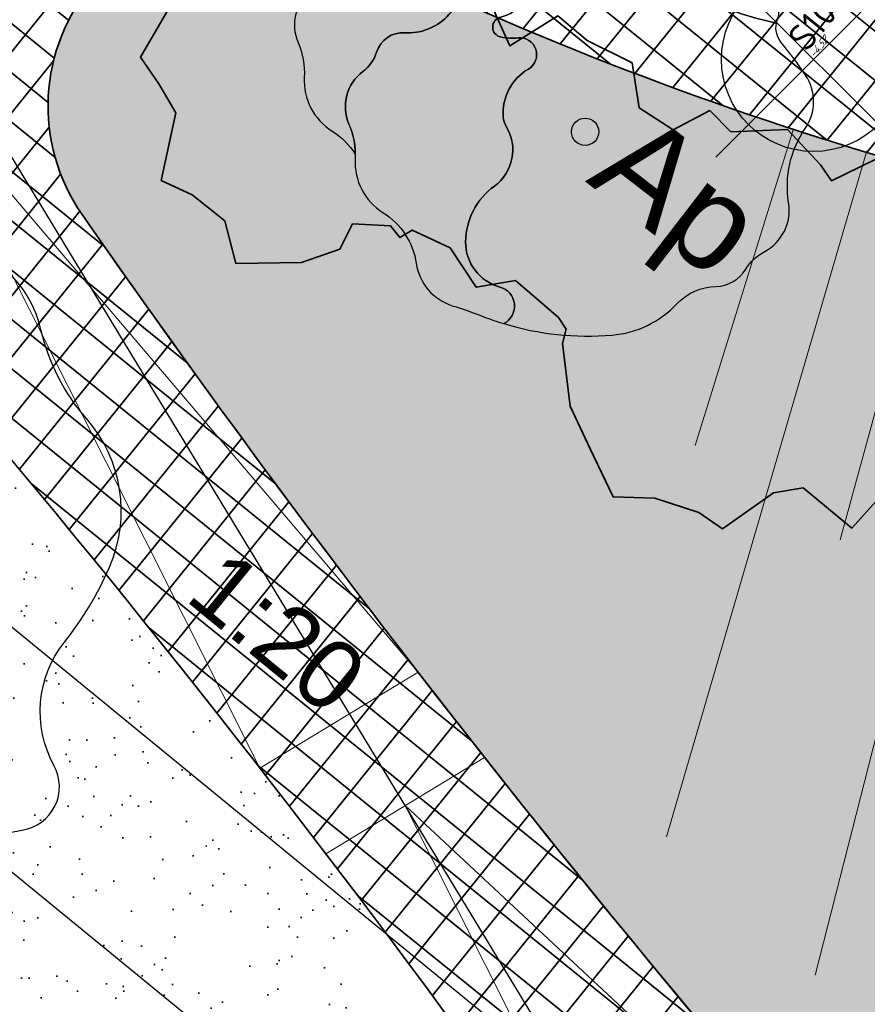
# Model space of a CAD drawing. Header units: metres. Extents: x 93008 to 98406, y 448779 to 454332.
# Tile 67 of 136: x 95627 to 95638, y 451704 to 451716. Entities that reach past the tile are written whole.
import ezdxf

# ---------------------------------------------------------------- set-up
doc = ezdxf.new("R2010")
doc.units = ezdxf.units.M
doc.header["$MEASUREMENT"] = 0
doc.header["$PDMODE"] = 3
doc.header["$PDSIZE"] = 0.25
doc.layers.get('DefPoints').update_dxf_attribs({"color": 6})
for name, color, linetype, lineweight in [('B-ME-AL-SITUATIEMETING-S', 7, 'Continuous', 13), ('B-ME-GR-BOOM-ONVOLDOENDE-S', 1, 'Continuous', 25), ('B-ME-GR-BOOM-S', 90, 'Continuous', 25), ('N-PV-GR-BEPLANTING-A', 7, 'Continuous', 35), ('N-PV-GR-BEPLANTING-HEESTERS-G', 5, 'Continuous', 35), ('N-PV-GR-BOOM-GEEL-S', 2, 'Continuous', 25), ('N-PV-GR-BOOM-GEELDONKER-S', 42, 'Continuous', 25), ('N-PV-GR-BOOM-GROEN-S', 3, 'Continuous', 25), ('N-PV-GR-BOOM-GROENDONKER-S', 85, 'Continuous', 25), ('N-PV-GR-BOOM-S', 1, 'Continuous', 25), ('N-PV-GR-BOOM-T', 1, 'Continuous', 25), ('N-PV-GR-VASTE PLANTEN-G', 40, 'Continuous', 25), ('N-PV-GW-TALUD-G', 1, 'Continuous', 35), ('N-PV-GW-TALUDARCERING-G', 7, 'Continuous', 18), ('N-PV-VH-VERHARDING-LICHT_OPEN-A', 8, 'Continuous', 35), ('N-PV-VH-VERHARDING-LICHT_OPEN-G', 2, 'Continuous', 35), ('N-PV-VH-VERHARDING_CORTENSSTAAL-G', 32, 'Continuous', 35), ('X-XX-AL-MEETPUNT_DATA_HOOGTE-T', 3, 'Continuous', 13), ('X-XX-AL-MEETPUNT_DATA_PUNTNUMMER-T', 7, 'Continuous', 13), ('X-XX-AL-MEETPUNT_MARKER-S', 7, 'Continuous', 13), ('X-XX-AL-PEIL-T18', 10, 'Continuous', 18)]:
    doc.layers.add(name, color=color, linetype=linetype, lineweight=lineweight)
doc.layers.add('X-XX-AL-HULPLIJN-G', color=6, linetype='Continuous', plot=False)
doc.layers.add('X-XX-AL-SCHADUW-G', color=6, linetype='Continuous')
doc.styles.add('NLCS-ISO', font='NLCS-ISO.ttf')
doc.styles.add('peil', font='arial.ttf', dxfattribs={"height": 1.8})
pattern_1 = [(315.0000000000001, (1.272792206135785, 0.5939696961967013), (2.163746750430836, -0.3394112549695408), [0, -0.72, 0, -0.96, 0, -1.68]), (325.0000000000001, (3.118340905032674, 0.7000357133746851), (2.462758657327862, 1.058923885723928), [0, -1.86, 0, -0.42, 0, -1.59]), (335.0000000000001, (2.184959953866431, 1.209152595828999), (2.506027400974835, 1.611932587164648), [0, -1.29, 0, -0.8699999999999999, 0, -1.89]), (345.0000000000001, (2.800142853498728, 0.1697056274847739), (1.745057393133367, 1.644376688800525), [0, -1.68, 0, -2.13, 0, -1.53]), (355.0000000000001, (2.227386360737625, 0.3181980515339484), (2.394213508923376, 1.205919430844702), [0, -1.23, 0, -0.9899999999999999, 0, -1.71]), (5.000000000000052, (2.906208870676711, -0.7848885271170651), (0.999698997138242, 1.653421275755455), [0, -0.36, 0, -2.37, 0, -1.41]), (15.00000000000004, (2.291025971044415, -0.5939696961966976), (1.971862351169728, 2.609264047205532), [0, -0.45, 0, -1.41, 0, -1.62]), (25.00000000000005, (1.569777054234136, -0.2969848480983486), (0.6131130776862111, 1.808560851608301), [0, -0.84, 0, -0.9599999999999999, 0, -2.19]), (35.00000000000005, (1.506137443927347, -0.6576093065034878), (0.7812364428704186, 2.231696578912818), [0, -1.08, 0, -1.29]), (45.00000000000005, (2.20617315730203, -1.781909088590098), (-0.4454772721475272, 2.397091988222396), [0, -1.65, 0, -0.9299999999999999, 0, -2.19]), (55.00000000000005, (0.6363961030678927, 0.2121320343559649), (-0.714931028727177, 1.855659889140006), [0, -0.8400000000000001, 0, -1.74, 0, -1.98]), (65.00000000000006, (1.060660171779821, 0.2121320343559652), (-0.2798065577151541, 2.381366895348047), [0, -1.44, 0, -1.14, 0, -1.59]), (75.00000000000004, (1.48492424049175, 0.2121320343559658), (-1.2453374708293, 2.538825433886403), [0, -1.98, 0, -0.63, 0, -2.28]), (85.00000000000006, (1.909188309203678, 0.2121320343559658), (-1.414361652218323, 1.388553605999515), [0, -1.14, 0, -0.42, 0, -2.34]), (95.00000000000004, (2.333452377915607, 0.2121320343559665), (-2.486851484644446, 1.920564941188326), [0, -0.33, 0, -1.74, 0, -1.44]), (105.0000000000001, (2.757716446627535, 0.2121320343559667), (-2.41098874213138, 1.000066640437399), [0, -0.8400000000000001, 0, -0.99, 0, -1.92]), (115, (3.181980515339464, 0.2121320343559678), (-3.276486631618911, 0.921648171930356), [0, -1.77, 0, -0.7199999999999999, 0, -1.23]), (125.0000000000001, (3.606244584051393, 0.2121320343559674), (-2.09640898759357, -0.03961510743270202), [0, -1.14, 0, -0.66, 0, -2.31])]

# ---------------------------------------------------------------- blocks, each defined once
blk = doc.blocks.new('*U272')
at = {"layer": 'B-ME-GR-BOOM-ONVOLDOENDE-S'}
for p, q in [((-1.060660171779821, -1.060660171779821), (1.060660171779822, 1.060660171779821)), ((-1.060660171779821, 1.060660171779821), (1.060660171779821, -1.060660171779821))]:
    blk.add_line(p, q, dxfattribs=at)
blk.add_circle((0, 0), 1, dxfattribs=at)
blk = doc.blocks.new('SAL-MEETPUNT_MARKER-SO')
at = {"layer": 'DefPoints', "color": 0, "linetype": 'ByBlock', "lineweight": -2}
blk.add_point((0, 0), dxfattribs=at)
at = {"layer": 'X-XX-AL-MEETPUNT_MARKER-S'}
blk.add_circle((0, 0), 0.08146403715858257, dxfattribs=at)
at = {"layer": 'X-XX-AL-MEETPUNT_DATA_HOOGTE-T', "style": 'NLCS-ISO', "oblique": 30}
blk.add_attdef('HOOGTE', (0.07941579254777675, 4.274358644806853e-15), '', height=1, dxfattribs=at)
at = {"layer": 'X-XX-AL-MEETPUNT_DATA_PUNTNUMMER-T', "color": 1, "style": 'NLCS-ISO'}
blk.add_attdef('PUNTID', (0.07926651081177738, 1.185098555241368), '', height=3.5, dxfattribs=at)
blk = doc.blocks.new('*U276')
at = {"layer": 'N-PV-GR-BOOM-GEEL-S'}
blk.add_circle((0, 0), 0.2896524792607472, dxfattribs=at)
at = {"layer": 'N-PV-GR-BOOM-GROEN-S'}
blk.add_lwpolyline([(3.819308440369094, 2.848755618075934, 0.1941115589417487), (3.17258194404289, 3.771869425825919, 0.01410050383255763), (3.307660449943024, 3.570488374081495, -0.5513552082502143), (3.13822061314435, 3.156830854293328, 0.1791843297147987), (1.797365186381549, 2.373260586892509, -0.423760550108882), (0.7029008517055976, 2.283510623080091, 0.573312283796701), (-1.104473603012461, 1.663094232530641, -0.409222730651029), (-1.49239399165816, 1.400579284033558, 0.5412735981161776), (-2.207752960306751, 0.6382437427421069, -0.4816682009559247), (-2.936318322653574, -0.302189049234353, 0.7736854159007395), (-3.115700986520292, -1.035515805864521, -0.5998121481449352), (-3.117321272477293, -1.499754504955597, 0.4027151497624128), (-3.231752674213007, -1.846964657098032, -0.3261210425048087), (-3.29929386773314, -2.27517455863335, 0.4370463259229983), (-3.276789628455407, -2.604038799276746, -0.7943963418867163), (-3.456937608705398, -2.97673877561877, 0.7300743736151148), (-3.624010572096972, -3.260828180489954, 0.07728277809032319), (-3.273470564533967, -3.37911408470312, -0.8720117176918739), (-3.279725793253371, -3.559536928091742, 0.4298057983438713), (-3.425971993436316, -3.759573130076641, 0.07602495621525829), (-3.346770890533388, -3.989053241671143, -0.003191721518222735), (-2.87227521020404, -4.487040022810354, 0.3666421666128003), (-0.7760769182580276, -4.725107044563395, -0.2950728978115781), (0.0341532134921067, -4.712223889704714, 0.3441899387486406), (1.874162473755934, -4.51827739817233, -0.1545095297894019), (3.576126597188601, -3.67206798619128, 0.520563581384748), (3.989354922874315, -2.829699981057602, -0.3026802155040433), (4.124512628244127, -1.223807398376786, 0.06491534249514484), (4.713412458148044, -0.2461348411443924, 0.2910146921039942), (4.412810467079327, 1.691772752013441, -0.1237783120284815)], format="xyb", close=True, dxfattribs=at)
blk.add_circle((0, 0), 0.2896524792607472, dxfattribs=at)
at = {"layer": 'N-PV-GR-BOOM-GROENDONKER-S'}
blk.add_lwpolyline([(3.172581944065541, 3.771869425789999, 0.147873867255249), (2.335247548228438, 4.015017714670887, -0.2694397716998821), (1.667333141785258, 4.387598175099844, 0.4250484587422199), (0.002061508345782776, 4.767143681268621, -0.2325046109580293), (-1.523496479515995, 4.578778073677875, 0.3195218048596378), (-2.212824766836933, 4.371393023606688, -0.1908399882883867), (-2.856125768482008, 3.991307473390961, 0.3751154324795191), (-3.78920965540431, 2.857697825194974, -0.3092880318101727), (-4.160327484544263, 2.279773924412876, 0.2840038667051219), (-4.892154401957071, 1.248868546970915, -0.04561877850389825), (-5.129739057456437, -0.3229760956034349, 0.2650032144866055), (-4.385414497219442, -2.941899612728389, -0.006843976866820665), (-3.346770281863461, -3.989054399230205, -0.07601750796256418), (-3.425967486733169, -3.759597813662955, -0.4351696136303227), (-3.276686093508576, -3.559174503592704, 0.857322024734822), (-3.273468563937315, -3.379114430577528, -0.07728320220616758), (-3.624010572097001, -3.26082818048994, -0.7300743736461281), (-3.456937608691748, -2.976738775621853, 0.7943321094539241), (-3.276763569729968, -2.604059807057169, -0.4486734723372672), (-3.29320711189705, -2.268961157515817, 0.3134492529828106), (-3.228087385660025, -1.85430918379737, -0.4117862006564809), (-3.117321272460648, -1.499754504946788, 0.5998121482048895), (-3.115700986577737, -1.035515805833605, -0.773685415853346), (-2.936318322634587, -0.3021890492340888, 0.4816669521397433), (-2.207752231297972, 0.6382407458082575, -0.5428245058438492), (-1.489450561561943, 1.400051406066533, 0.4066079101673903), (-1.104474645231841, 1.663089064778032, -0.5758550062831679), (0.7092932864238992, 2.277968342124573, 0.4204984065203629), (1.797363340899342, 2.373258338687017, -0.1794010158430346), (3.140067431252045, 3.15715516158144, 0.5490487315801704), (3.307665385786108, 3.570481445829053, -0.01410099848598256)], format="xyb", close=True, dxfattribs=at)
at = {"layer": 'X-XX-AL-SCHADUW-G'}
blk.add_lwpolyline([(1.247536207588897, 5.749653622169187, -0.2670856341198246), (0.5846586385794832, 6.119381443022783, 0.4258918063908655), (-1.082359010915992, 6.501830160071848, -0.2319674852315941), (-2.604562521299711, 6.312318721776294, 0.3210959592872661), (-3.297245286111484, 6.106079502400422, -0.1897679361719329), (-3.936409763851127, 5.726672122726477, 0.3761867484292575), (-4.873630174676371, 4.59238430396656, -0.3092880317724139), (-5.244748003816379, 4.014460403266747, 0.2852015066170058), (-5.976890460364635, 2.978226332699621, -0.04546559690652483), (-6.214159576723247, 1.411710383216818, 0.2650032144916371), (-5.469835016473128, -1.207213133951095, -0.002047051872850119), (-5.156169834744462, -1.517438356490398, -0.1099725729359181), (-5.129739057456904, -0.3229760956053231, 0.04531208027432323), (-4.89278944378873, 1.238199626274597, -0.2864051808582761), (-4.160332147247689, 2.279771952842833, 0.3092903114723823), (-3.789209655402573, 2.857697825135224, -0.377254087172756), (-2.847868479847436, 3.992645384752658, 0.1887019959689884), (-2.212830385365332, 4.371385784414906, -0.3226731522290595), (-1.51679938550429, 4.576469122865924, 0.2314323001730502), (0.002055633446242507, 4.767139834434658, -0.4267352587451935), (1.670812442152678, 4.381794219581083, 0.264731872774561), (2.328636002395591, 4.0149304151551, -0.1191557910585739), (3.01919770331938, 3.859205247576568, -0.0733366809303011), (2.734887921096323, 4.583442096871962, 0.3527053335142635)], format="xyb", close=True, dxfattribs=at)
blk = doc.blocks.new('*U274')
at = {"layer": 'N-PV-GR-BOOM-GEEL-S'}
blk.add_lwpolyline([(2.495712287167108, 1.414761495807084, -0.07741090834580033), (1.133980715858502, 1.942796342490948, 0.2533802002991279), (0.1996570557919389, 1.969072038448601, -0.3132341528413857), (-0.2849487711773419, 2.03682371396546, 0.6116974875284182), (-0.7614642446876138, 1.861834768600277, -0.3215232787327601), (-1.099347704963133, 1.494067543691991, 0.8114380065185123), (-1.099837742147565, 1.234706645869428, 0.07973472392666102), (-0.8739900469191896, 1.223359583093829, -0.8088703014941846), (-0.7396280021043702, 0.8171971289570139, 0.2850393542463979), (-1.06836201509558, 0.1940350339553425, 0.1201923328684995), (-1.028106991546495, 0.06800380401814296, -0.3909766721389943), (-1.18300444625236, -0.7080523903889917, 0.2373657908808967), (-1.558022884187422, -1.434934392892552, 0.3424757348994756), (-1.110698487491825, -2.023716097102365, -0.6874129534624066), (-1.060365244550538, -2.500563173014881, 0.09509232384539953), (0.3513301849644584, -2.650821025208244, 0.1854939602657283), (1.200444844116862, -2.24023863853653, -0.2025953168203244), (1.706917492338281, -2.0156191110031, 0.2570970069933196), (2.096313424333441, -1.792175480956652, -0.1342220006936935), (2.336739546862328, -1.564852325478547, 0.3206801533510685), (2.655225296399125, -0.9214040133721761, -0.1933511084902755), (2.871584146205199, 0.04177499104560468, 0.3083053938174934), (2.874950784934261, 0.7383644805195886, 0.02393989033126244), (2.559071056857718, 1.161602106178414, -0.2256106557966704)], format="xyb", close=True, dxfattribs=at)
blk.add_circle((0, 0), 0.177297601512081, dxfattribs=at)
at = {"layer": 'N-PV-GR-BOOM-GEELDONKER-S'}
blk.add_lwpolyline([(1.358568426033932, 2.671399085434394, 0.2151138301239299), (0.9829158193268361, 2.673636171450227, -0.3399069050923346), (0.73322663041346, 2.734076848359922, 0.1947390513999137), (0.5421577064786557, 2.840487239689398, 0.06222645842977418), (-0.3863351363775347, 2.839730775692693, 0.06005823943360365), (-1.22636313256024, 2.629633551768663, 0.3303201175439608), (-1.597206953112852, 2.048089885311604, -0.4543761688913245), (-2.350529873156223, 1.290499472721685, 0.3463894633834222), (-2.718965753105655, 1.037270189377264, -0.1583209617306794), (-2.896367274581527, 0.7865381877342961, 0.3477025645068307), (-3.07927465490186, 0.1004825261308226, -0.1163001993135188), (-2.998011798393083, -0.353442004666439, 0.2730953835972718), (-2.633926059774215, -1.05488111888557, -0.2198273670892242), (-2.20127772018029, -1.716406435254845, 0.2874047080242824), (-1.731835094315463, -2.26684687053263, -0.01590873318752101), (-1.319866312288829, -2.411066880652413, 0.01822786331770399), (-1.060365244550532, -2.500563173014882, 0.6874129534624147), (-1.110698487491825, -2.023716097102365, -0.3424757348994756), (-1.558022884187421, -1.434934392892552, -0.2373657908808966), (-1.18300444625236, -0.7080523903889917, 0.3909766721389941), (-1.028106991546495, 0.06800380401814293, -0.1201923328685), (-1.06836201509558, 0.1940350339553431, -0.2850393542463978), (-0.73962800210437, 0.8171971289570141, 0.8088703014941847), (-0.8739900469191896, 1.223359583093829, -0.07973472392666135), (-1.099837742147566, 1.234706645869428, -0.8114380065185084), (-1.099347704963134, 1.494067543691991, 0.3215232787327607), (-0.7614642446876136, 1.861834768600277, -0.6116974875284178), (-0.2849487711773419, 2.03682371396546, 0.3132341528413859), (0.1996570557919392, 1.969072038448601, -0.2533802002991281), (1.133980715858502, 1.942796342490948, 0.0774109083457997), (2.495712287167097, 1.414761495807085, -0.0449241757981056), (2.511210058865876, 1.467011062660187, 0.2419826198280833), (2.489535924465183, 1.690437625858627, 0.1433521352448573)], format="xyb", close=True, dxfattribs=at)
at = {"layer": 'X-XX-AL-SCHADUW-G'}
blk.add_lwpolyline([(0.6947896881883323, 3.733208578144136, 0.2151138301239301), (0.3191370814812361, 3.73544566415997, -0.3399069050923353), (0.06944789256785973, 3.795886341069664, 0.1947390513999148), (-0.1216210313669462, 3.902296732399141, 0.06222645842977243), (-1.050113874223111, 3.901540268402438, 0.06005823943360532), (-1.89014187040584, 3.691443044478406, 0.3303201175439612), (-2.260985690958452, 3.109899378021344, -0.4543761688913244), (-3.014308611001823, 2.352308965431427, 0.346389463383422), (-3.382744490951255, 2.099079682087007, -0.1583209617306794), (-3.560146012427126, 1.848347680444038, 0.3477025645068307), (-3.743053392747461, 1.162292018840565, -0.1163001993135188), (-3.661790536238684, 0.7083674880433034, 0.2730953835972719), (-3.297704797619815, 0.006928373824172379, -0.1146856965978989), (-2.996530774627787, -0.2953361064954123, 0.1016626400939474), (-3.07927465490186, 0.100482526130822, -0.3477025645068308), (-2.896367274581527, 0.7865381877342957, 0.1583209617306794), (-2.718965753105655, 1.037270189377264, -0.3463894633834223), (-2.350529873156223, 1.290499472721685, 0.4543761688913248), (-1.597206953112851, 2.048089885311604, -0.3303201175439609), (-1.226363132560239, 2.629633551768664, -0.06005823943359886), (-0.3863351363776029, 2.839730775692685, -0.06222645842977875), (0.5421577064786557, 2.840487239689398, -0.1947390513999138), (0.73322663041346, 2.734076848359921, 0.3399069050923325), (0.9829158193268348, 2.673636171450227, -0.215113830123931), (1.358568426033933, 2.671399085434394, -0.05108912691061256), (1.826663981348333, 2.395991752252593, -0.1119852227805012), (1.847431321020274, 2.528820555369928, 0.2419826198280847), (1.825757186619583, 2.75224711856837, 0.1433521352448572)], format="xyb", close=True, dxfattribs=at)

msp = doc.modelspace()

# ---------------------------------------------------------------- hatches: boundary and pattern name
at = {"layer": 'N-PV-GR-BEPLANTING-A'}
h = msp.add_hatch(dxfattribs=at)
h.set_pattern_fill('SAND', color=256, scale=3, angle=-44.99999999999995)
h.set_pattern_definition(pattern_1)
edge = h.paths.add_edge_path()
edge.add_line((95669.80074529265, 451735.1460577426), (95667.37742715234, 451737.1044339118))
edge.add_line((95667.37742715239, 451737.1044339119), (95665.80606422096, 451735.1600108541))
edge.add_line((95665.80606422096, 451735.1600108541), (95666.28495349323, 451734.7730020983))
edge.add_line((95666.28495349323, 451734.7730020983), (95650.30507959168, 451714.9993146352))
edge.add_arc((95646.41622159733, 451718.1420496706), 5.000000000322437, 263.09356292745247, 321.05699547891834, ccw=False)
edge.add_arc((95651.22615649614, 451757.8518032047), 44.99999999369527, 243.4946205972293, 263.09356292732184, ccw=False)
edge.add_arc((95630.0399999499, 451715.3689361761), 2.472594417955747, 63.49462059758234, 214.8890009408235)
edge.add_arc((95751.0510797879, 451799.7529035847), 150.0000000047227, 214.8890009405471, 221.2421910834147)
edge.add_arc((95640.1414544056, 451702.5145109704), 2.500000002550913, 221.242191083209, 320.7074838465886)
edge.add_line((95642.07626174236, 451700.931311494), (95648.07048178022, 451708.2567692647))
edge.add_line((95648.07048178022, 451708.2567692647), (95669.80074529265, 451735.1460577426))
h = msp.add_hatch(dxfattribs=at)
h.set_pattern_fill('SAND', color=256, scale=3, angle=-44.99999999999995)
h.set_pattern_definition(pattern_1)
edge = h.paths.add_edge_path()
edge.add_arc((95614.56678146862, 451713.0496227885), 1.999999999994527, 140.7074838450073, 230.7074838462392)
edge.add_line((95613.30022188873, 451711.5017769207), (95631.88334874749, 451696.2957167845))
edge.add_arc((95633.46654822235, 451698.2305241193), 2.499999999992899, 230.7074838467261, 394.5427753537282)
edge.add_arc((95511.97034146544, 451614.5948753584), 149.9999999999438, 34.54277535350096, 43.65346851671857)
edge.add_arc((95618.32895630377, 451716.0682464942), 2.99999999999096, 43.65346851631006, 140.7074838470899)
edge.add_line((95616.00718750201, 451717.968085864), (95613.01893560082, 451714.3161823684))
at = {"layer": 'N-PV-VH-VERHARDING-LICHT_OPEN-A'}
h = msp.add_hatch(dxfattribs=at)
h.set_pattern_fill('ANSI37', color=256, scale=4, angle=-44.99999999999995)
h.set_pattern_definition([(321.0569954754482, (95605.26954660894, 451736.0074012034), (0.3142735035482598, 0.3888857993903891), []), (51.05699547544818, (95605.26954660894, 451736.0074012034), (-0.388885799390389, 0.3142735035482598), [])])
edge = h.paths.add_edge_path()
edge.add_line((95691.57154097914, 451766.0629284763), (95661.91642631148, 451790.0283620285))
edge.add_arc((95648.0883921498, 451772.9173868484), 22.00000000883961, 51.0569954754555, 69.39580322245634)
edge.add_arc((95653.01513511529, 451786.0218595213), 7.999999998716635, 69.39580322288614, 100.6054100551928)
edge.add_arc((95647.86189858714, 451813.5435628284), 19.9999999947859, 271.71568910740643, 280.60541005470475, ccw=False)
edge.add_arc((95648.38584769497, 451796.0514080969), 2.499999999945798, 159.3028235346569, 271.7156891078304, ccw=False)
edge.add_line((95646.04719407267, 451796.9349799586), (95646.3897878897, 451797.8417633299))
edge.add_line((95646.3897878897, 451797.8417633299), (95644.51886499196, 451798.5486208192))
edge.add_line((95644.51886499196, 451798.5486208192), (95644.20133363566, 451797.7081732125))
edge.add_arc((95642.79835930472, 451798.2375534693), 1.499526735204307, 232.547305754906, 339.32714885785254, ccw=False)
edge.add_arc((95661.16345423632, 451822.2123709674), 31.70000000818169, 193.823146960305, 232.5473057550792, ccw=False)
edge.add_arc((95604.64905219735, 451808.306891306), 26.50000001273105, 13.82314696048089, 36.53564190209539)
edge.add_arc((95628.35190940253, 451825.8689117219), 3.00000000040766, 159.3028235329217, 216.5356419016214, ccw=False)
edge.add_line((95625.54552505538, 451826.9291979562), (95625.6952940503, 451827.3256091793))
edge.add_line((95625.6952940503, 451827.3256091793), (95623.82437115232, 451828.0324666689))
edge.add_line((95623.82437115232, 451828.0324666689), (95623.51402654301, 451827.2110410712))
edge.add_arc((95620.70764219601, 451828.2713273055), 3.000000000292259, 264.2597440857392, 339.3028235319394, ccw=False)
edge.add_arc((95616.6068693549, 451787.4769199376), 38.00000012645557, 84.2597440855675, 124.546657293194)
edge.add_line((95595.05793742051, 451818.7761777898), (95596.19209173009, 451817.1288484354))
edge.add_arc((95616.60686930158, 451787.4769200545), 35.99999999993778, 83.89238061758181, 124.54665732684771, ccw=False)
edge.add_arc((95637.96345792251, 451735.4021177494), 89.60128104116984, 101.2799789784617, 113.6679445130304)
edge.add_arc((95606.827434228, 451806.439918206), 12.03955681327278, 113.6679445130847, 192.6323898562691)
edge.add_arc((95584.34558935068, 451801.4012845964), 10.99999999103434, -37.80994357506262, 12.63238985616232, ccw=False)
edge.add_arc((95589.48090544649, 451797.4164974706), 4.500000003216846, 264.61707664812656, 322.1900564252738, ccw=False)
edge.add_line((95589.05875329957, 451792.9363426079), (95588.73808621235, 451792.966558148))
edge.add_line((95588.73808621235, 451792.966558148), (95588.55046303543, 451790.9753782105))
edge.add_line((95588.55046303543, 451790.9753782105), (95590.9734838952, 451790.7470639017))
edge.add_arc((95590.78586071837, 451788.755883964), 2.000000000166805, -13.504645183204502, 84.61707663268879, ccw=False)
edge.add_arc((95578.14529787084, 451791.7916985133), 14.99999996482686, 340.87712679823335, 346.4953548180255, ccw=False)
edge.add_arc((95578.1452978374, 451791.7916985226), 14.99999999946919, 316.91313189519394, 340.87712680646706, ccw=False)
edge.add_arc((95578.14529800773, 451791.7916983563), 14.99999976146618, 315.0279413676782, 316.91313191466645, ccw=False)
edge.add_arc((95590.8775554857, 451779.0740490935), 2.995805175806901, 135.0576540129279, 218.4571861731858)
edge.add_arc((95678.49558118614, 451848.8452592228), 114.9999999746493, 218.5287854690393, 225.6390603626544)
edge.add_arc((95594.5944493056, 451763.0513196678), 5.000000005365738, 32.10124185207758, 45.639060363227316, ccw=False)
edge.add_line((95598.83000132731, 451765.708404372), (95600.11884994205, 451763.6539025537))
edge.add_arc((95589.95352510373, 451757.2768992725), 11.99999999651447, 11.603098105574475, 32.10124185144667, ccw=False)
edge.add_arc((95566.73784796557, 451752.5100969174), 35.70000146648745, -9.066396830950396, 11.603098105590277, ccw=False)
edge.add_arc((95599.02930851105, 451747.3572654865), 2.999999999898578, 258.99350302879, 350.9336031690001, ccw=False)
edge.add_arc((95612.01188920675, 451814.1064422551), 71.00000000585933, 245.84893109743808, 258.9935030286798, ccw=False)
edge.add_arc((95584.19010228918, 451752.0584916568), 3.000000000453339, 174.5842639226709, 245.8489301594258, ccw=False)
edge.add_arc((95568.26152498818, 451753.568599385), 13.00000000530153, 338.1934815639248, 354.5842642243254, ccw=False)
edge.add_arc((95589.68533323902, 451745.0056152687), 10.07172169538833, 158.2397241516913, 182.2053840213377)
edge.add_arc((95581.6209550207, 451744.6396341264), 1.999999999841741, 68.4867695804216, 180.6186894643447, ccw=False)
edge.add_arc((95539.08189156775, 451636.7210160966), 118.0000001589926, 60.00120711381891, 68.48676958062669, ccw=False)
edge.add_arc((95597.07977515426, 451737.1811850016), 1.99999999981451, -28.23188825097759, 60.001207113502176, ccw=False)
edge.add_arc((95586.5072913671, 451742.8576792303), 14.00000000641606, 310.45524532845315, 331.7681117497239, ccw=False)
edge.add_arc((95592.34697633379, 451736.0094619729), 5.000000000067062, 300.8574853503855, 310.45524532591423, ccw=False)
edge.add_line((95594.91149837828, 451731.7172333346), (95614.28549258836, 451715.8640250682))
edge.add_line((95614.28549258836, 451715.8640250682), (95616.00718750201, 451717.9680858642))
edge.add_arc((95618.32895630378, 451716.0682464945), 2.999999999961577, 43.65346851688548, 140.7074838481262, ccw=False)
edge.add_arc((95511.97034146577, 451614.5948753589), 149.9999999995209, 34.54277535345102, 43.65346851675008, ccw=False)
edge.add_arc((95633.4665482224, 451698.2305241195), 2.500000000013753, -58.73051882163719, 34.54277535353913, ccw=False)
edge.add_line((95634.76420799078, 451696.0936855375), (95639.82826766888, 451699.1689887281))
edge.add_arc((95641.35170371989, 451701.1511952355), 2.500000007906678, 221.950333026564, 232.4557169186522, ccw=False)
edge.add_arc((95751.05107979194, 451799.7529035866), 150.0000000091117, 214.8890009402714, 221.9503330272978, ccw=False)
edge.add_arc((95630.03999994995, 451715.3689361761), 2.472594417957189, 63.49462059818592, 214.8890009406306, ccw=False)
edge.add_arc((95651.226156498, 451757.8518032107), 44.9999999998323, 243.4946205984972, 263.0935629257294)
edge.add_arc((95646.4162215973, 451718.1420496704), 5.000000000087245, 263.0935629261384, 321.0569954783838)
edge.add_line((95650.30507959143, 451714.9993146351), (95666.28494877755, 451734.772996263))
edge.add_line((95666.28494877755, 451734.772996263), (95664.25051658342, 451736.4170993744))
edge.add_line((95664.25051658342, 451736.4170993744), (95664.24954115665, 451736.4178154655))
edge.add_line((95664.24954115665, 451736.4178154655), (95648.54233257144, 451716.981527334))
edge.add_line((95648.54233257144, 451716.981527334), (95645.36148006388, 451719.5520960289))
edge.add_line((95645.36148006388, 451719.5520960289), (95645.50604587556, 451719.7309834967))
edge.add_line((95645.50604587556, 451719.7309834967), (95642.78361194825, 451721.9310865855))
edge.add_line((95642.78361194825, 451721.9310865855), (95642.6390461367, 451721.7521991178))
edge.add_line((95642.6390461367, 451721.7521991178), (95642.17238317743, 451722.129327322))
edge.add_line((95642.17238317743, 451722.129327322), (95642.31694898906, 451722.3082147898))
edge.add_line((95642.31694898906, 451722.3082147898), (95637.33932742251, 451726.3308213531))
edge.add_line((95637.33932742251, 451726.3308213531), (95637.19464494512, 451726.1520281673))
edge.add_line((95637.19464494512, 451726.1520281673), (95636.72786532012, 451726.5292506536))
edge.add_line((95636.72786532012, 451726.5292506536), (95636.87243113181, 451726.7081381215))
edge.add_line((95636.87243113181, 451726.7081381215), (95634.77256448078, 451728.4051207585))
edge.add_line((95634.77256448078, 451728.4051207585), (95634.6282320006, 451728.2260447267))
edge.add_line((95634.6282320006, 451728.2260447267), (95634.14966913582, 451728.6127897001))
edge.add_line((95634.14966913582, 451728.6127897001), (95628.10933239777, 451721.1384046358))
edge.add_line((95628.10933239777, 451721.1384046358), (95612.4683455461, 451733.7784849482))
edge.add_line((95612.4683455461, 451733.7784849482), (95610.68641478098, 451731.5735024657))
edge.add_line((95610.68641478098, 451731.5735024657), (95608.77115221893, 451733.1212994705))
edge.add_line((95608.77115221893, 451733.1212994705), (95608.8968616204, 451733.2768537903))
edge.add_line((95608.8968616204, 451733.2768537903), (95607.28298555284, 451734.5810888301))
edge.add_line((95607.28298555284, 451734.5810888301), (95607.15727615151, 451734.4255345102))
edge.add_line((95607.15727615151, 451734.4255345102), (95605.2420135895, 451735.9733315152))
edge.add_line((95605.2420135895, 451735.9733315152), (95612.16231613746, 451744.536596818))
edge.add_line((95612.16231613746, 451744.536596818), (95612.23464889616, 451744.4781419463))
edge.add_line((95612.23464889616, 451744.4781419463), (95613.38174718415, 451745.897575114))
edge.add_line((95613.38174718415, 451745.897575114), (95606.3289143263, 451751.5972393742))
edge.add_line((95606.3289143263, 451751.5972393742), (95606.66543839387, 451752.0136582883))
edge.add_line((95606.66543839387, 451752.0136582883), (95606.66154953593, 451752.0168010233))
edge.add_line((95606.66154953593, 451752.0168010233), (95607.86157148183, 451753.5017225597))
edge.add_line((95607.86157148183, 451753.5017225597), (95609.15109038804, 451755.0894338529))
edge.add_line((95609.15109038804, 451755.0894338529), (95609.85108482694, 451754.5237415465))
edge.add_line((95609.85108482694, 451754.5237415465), (95611.64558653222, 451756.744279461))
edge.add_line((95611.64558653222, 451756.744279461), (95610.9455920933, 451757.3099717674))
edge.add_line((95610.9455920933, 451757.3099717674), (95611.53139790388, 451758.0348548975))
edge.add_line((95611.53139790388, 451758.0348548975), (95611.74139623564, 451757.8651472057))
edge.add_line((95611.74139623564, 451757.8651472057), (95613.02111794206, 451759.4486901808))
edge.add_line((95613.02111794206, 451759.4486901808), (95612.81111961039, 451759.6183978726))
edge.add_line((95612.81111961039, 451759.6183978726), (95614.71781695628, 451761.9777680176))
edge.add_line((95614.71781695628, 451761.9777680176), (95611.08562359, 451764.9130825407))
edge.add_line((95611.08562359, 451764.9130825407), (95611.13747871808, 451764.9772486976))
edge.add_line((95611.13747871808, 451764.9772486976), (95611.03247955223, 451765.0621025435))
edge.add_line((95611.03247955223, 451765.0621025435), (95611.0010522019, 451765.0232139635))
edge.add_line((95611.0010522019, 451765.0232139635), (95610.89994189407, 451765.1049250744))
edge.add_line((95610.89994189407, 451765.1049250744), (95608.78271641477, 451766.8840794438))
edge.add_line((95608.78271641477, 451766.8840794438), (95608.74940342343, 451766.8428575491))
edge.add_line((95608.74940342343, 451766.8428575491), (95608.54718280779, 451767.006279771))
edge.add_line((95608.54718280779, 451767.006279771), (95606.47273476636, 451768.7508640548))
edge.add_line((95606.47273476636, 451768.7508640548), (95606.43942177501, 451768.7096421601))
edge.add_line((95606.43942177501, 451768.7096421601), (95606.23720115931, 451768.8730643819))
edge.add_line((95606.23720115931, 451768.8730643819), (95604.13941997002, 451770.6365050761))
edge.add_line((95604.13941997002, 451770.6365050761), (95604.10610697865, 451770.5952831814))
edge.add_line((95604.10610697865, 451770.5952831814), (95603.90388636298, 451770.7587054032))
edge.add_line((95603.90388636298, 451770.7587054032), (95601.80610517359, 451772.5221460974))
edge.add_line((95601.80610517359, 451772.5221460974), (95601.77279218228, 451772.4809242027))
edge.add_line((95601.77279218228, 451772.4809242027), (95601.57057156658, 451772.6443464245))
edge.add_line((95601.57057156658, 451772.6443464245), (95599.47279037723, 451774.4077871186))
edge.add_line((95599.47279037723, 451774.4077871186), (95599.43947738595, 451774.3665652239))
edge.add_line((95599.43947738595, 451774.3665652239), (95599.23725677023, 451774.5299874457))
edge.add_line((95599.23725677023, 451774.5299874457), (95597.1394755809, 451776.2934281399))
edge.add_line((95597.1394755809, 451776.2934281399), (95597.10616258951, 451776.2522062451))
edge.add_line((95597.10616258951, 451776.2522062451), (95596.90394197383, 451776.415628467))
edge.add_line((95596.90394197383, 451776.415628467), (95595.68979397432, 451777.4205973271))
edge.add_line((95595.68979397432, 451777.4205973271), (95596.65619307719, 451778.6164311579))
edge.add_line((95596.65619307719, 451778.6164311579), (95596.64180430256, 451778.6280592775))
edge.add_line((95596.64180430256, 451778.6280592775), (95596.80522652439, 451778.8302798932))
edge.add_line((95596.80522652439, 451778.8302798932), (95596.87639262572, 451778.772767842))
edge.add_line((95596.87639262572, 451778.772767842), (95598.59861142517, 451780.9038620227))
edge.add_line((95598.59861142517, 451780.9038620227), (95598.55738953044, 451780.9371750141))
edge.add_line((95598.55738953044, 451780.9371750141), (95598.72081175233, 451781.1393956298))
edge.add_line((95598.72081175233, 451781.1393956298), (95600.48425244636, 451783.2371768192))
edge.add_line((95600.48425244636, 451783.2371768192), (95600.44303055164, 451783.2704898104))
edge.add_line((95600.44303055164, 451783.2704898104), (95600.60645277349, 451783.4727104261))
edge.add_line((95600.60645277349, 451783.4727104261), (95600.58117519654, 451783.4931382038))
edge.add_line((95600.58117519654, 451783.4931382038), (95603.86669042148, 451787.5586741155))
edge.add_line((95603.86669042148, 451787.5586741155), (95599.20006082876, 451791.329956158))
edge.add_line((95599.20006082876, 451791.329956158), (95600.46522593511, 451792.8954866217))
edge.add_line((95600.46522593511, 451792.8954866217), (95600.65392573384, 451793.0772794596))
edge.add_line((95600.65392573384, 451793.0772794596), (95600.69514762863, 451793.0439664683))
edge.add_line((95600.69514762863, 451793.0439664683), (95602.41736642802, 451795.1750606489))
edge.add_line((95602.41736642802, 451795.1750606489), (95602.37614453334, 451795.2083736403))
edge.add_line((95602.37614453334, 451795.2083736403), (95602.53956675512, 451795.410594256))
edge.add_line((95602.53956675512, 451795.410594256), (95604.30300744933, 451797.5083754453))
edge.add_line((95604.30300744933, 451797.5083754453), (95604.26178555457, 451797.5416884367))
edge.add_line((95604.26178555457, 451797.5416884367), (95604.42520777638, 451797.7439090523))
edge.add_line((95604.42520777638, 451797.7439090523), (95606.18864847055, 451799.8416902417))
edge.add_line((95606.18864847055, 451799.8416902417), (95606.1474265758, 451799.875003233))
edge.add_line((95606.1474265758, 451799.875003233), (95606.31084879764, 451800.0772238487))
edge.add_line((95606.31084879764, 451800.0772238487), (95608.07428949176, 451802.175005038))
edge.add_line((95608.07428949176, 451802.175005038), (95608.03306759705, 451802.2083180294))
edge.add_line((95608.03306759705, 451802.2083180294), (95608.1964898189, 451802.4105386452))
edge.add_line((95608.1964898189, 451802.4105386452), (95609.95993051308, 451804.5083198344))
edge.add_line((95609.95993051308, 451804.5083198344), (95609.91870861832, 451804.5416328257))
edge.add_line((95609.91870861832, 451804.5416328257), (95610.08213084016, 451804.7438534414))
edge.add_line((95610.08213084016, 451804.7438534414), (95611.80785871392, 451806.7949683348))
edge.add_line((95611.80785871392, 451806.7949683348), (95611.76663681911, 451806.8282813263))
edge.add_line((95611.76663681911, 451806.8282813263), (95611.84834793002, 451806.9293916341))
edge.add_line((95611.84834793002, 451806.9293916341), (95611.93472567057, 451807.0267306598))
edge.add_line((95611.93472567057, 451807.0267306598), (95611.91528138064, 451807.0424443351))
edge.add_line((95611.91528138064, 451807.0424443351), (95613.71292582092, 451809.2668711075))
edge.add_line((95613.71292582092, 451809.2668711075), (95613.82036669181, 451809.3600454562))
edge.add_line((95613.82036669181, 451809.3600454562), (95613.8009224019, 451809.3757591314))
edge.add_line((95613.8009224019, 451809.3757591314), (95615.59856684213, 451811.600185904))
edge.add_line((95615.59856684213, 451811.600185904), (95615.70600771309, 451811.6933602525))
edge.add_line((95615.70600771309, 451811.6933602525), (95615.68656342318, 451811.7090739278))
edge.add_line((95615.68656342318, 451811.7090739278), (95616.71423777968, 451812.9807304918))
edge.add_line((95616.71423777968, 451812.9807304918), (95619.23032890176, 451810.9473809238))
edge.add_line((95619.23032890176, 451810.9473809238), (95620.33113612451, 451810.018561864))
edge.add_line((95620.33113612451, 451810.018561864), (95620.35030680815, 451810.0422838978))
edge.add_line((95620.35030680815, 451810.0422838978), (95620.3969731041, 451810.0045710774))
edge.add_line((95620.3969731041, 451810.0045710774), (95620.40548372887, 451810.0151022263))
edge.add_line((95620.40548372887, 451810.0151022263), (95624.87379475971, 451806.4040890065))
edge.add_line((95624.87379475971, 451806.4040890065), (95625.25519708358, 451806.8760408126))
edge.add_line((95625.25519708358, 451806.8760408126), (95631.06906160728, 451802.1776342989))
edge.add_line((95631.06906160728, 451802.1776342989), (95630.707433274, 451801.7301510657))
edge.add_line((95630.707433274, 451801.7301510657), (95633.19630239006, 451799.7188006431))
edge.add_line((95633.19630239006, 451799.7188006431), (95633.55793072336, 451800.1662838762))
edge.add_line((95633.55793072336, 451800.1662838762), (95633.94680561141, 451799.8520191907))
edge.add_line((95633.94680561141, 451799.8520191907), (95633.52546531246, 451799.3306476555))
edge.add_line((95633.52546531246, 451799.3306476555), (95634.89434332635, 451798.224404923))
edge.add_line((95634.89434332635, 451798.224404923), (95635.31568362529, 451798.7457764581))
edge.add_line((95635.31568362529, 451798.7457764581), (95635.70455851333, 451798.4315117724))
edge.add_line((95635.70455851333, 451798.4315117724), (95635.32313094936, 451797.9595287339))
edge.add_line((95635.32313094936, 451797.9595287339), (95638.95143545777, 451795.0273569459))
edge.add_line((95638.95143545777, 451795.0273569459), (95639.38000404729, 451795.5576728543))
edge.add_line((95639.38000404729, 451795.5576728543), (95644.56968504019, 451791.3636929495))
edge.add_line((95644.56968504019, 451791.3636929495), (95644.20177123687, 451790.9084320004))
edge.add_line((95644.20177123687, 451790.9084320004), (95645.3314844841, 451789.9954674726))
edge.add_line((95645.3314844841, 451789.9954674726), (95645.3522213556, 451790.0211275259))
edge.add_line((95645.3522213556, 451790.0211275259), (95653.1299373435, 451783.7356574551))
edge.add_line((95653.1299373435, 451783.7356574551), (95654.33579583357, 451782.718738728))
edge.add_line((95654.33579583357, 451782.718738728), (95655.58031890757, 451784.2587264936))
edge.add_line((95655.58031890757, 451784.2587264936), (95656.90074265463, 451785.8402339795))
edge.add_line((95656.90074265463, 451785.8402339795), (95656.87512574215, 451785.8609359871))
edge.add_line((95656.87512574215, 451785.8609359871), (95658.50658176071, 451787.8762956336))
edge.add_line((95658.50658176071, 451787.8762956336), (95662.87832035, 451784.3433263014))
edge.add_line((95662.87832035, 451784.3433263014), (95663.72074639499, 451783.6201825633))
edge.add_line((95663.72074639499, 451783.6201825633), (95663.74144840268, 451783.6457994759))
edge.add_line((95663.74144840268, 451783.6457994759), (95687.16245530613, 451764.7183870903))
edge.add_line((95687.16245530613, 451764.7183870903), (95682.81434818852, 451759.3377294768))
edge.add_line((95682.81434818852, 451759.3377294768), (95681.90255175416, 451758.2618623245))
edge.add_line((95681.90255175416, 451758.2618623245), (95681.92816866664, 451758.2411603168))
edge.add_line((95681.92816866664, 451758.2411603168), (95679.01654694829, 451754.6382847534))
edge.add_line((95679.01654694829, 451754.6382847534), (95681.02902707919, 451753.0174954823))
edge.add_line((95681.02902707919, 451753.0174954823), (95691.57154097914, 451766.0629284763))

# ---------------------------------------------------------------- linework, layer by layer
at = {"layer": 'N-PV-GR-BEPLANTING-HEESTERS-G', "flags": 128}
for points in [[(95638.36171743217, 451710.216322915), (95638.0495922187, 451709.8669994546), (95637.41445004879, 451710.3925129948), (95637.02836395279, 451710.3267811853), (95636.36587774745, 451709.858611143), (95636.05480997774, 451710.0731171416), (95635.48255739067, 451710.2591568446), (95634.93647472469, 451710.2762282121), (95634.63808860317, 451710.9031907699), (95634.37728121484, 451711.4575149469), (95634.27751911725, 451712.2749298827), (95634.32574762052, 451712.4596144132), (95634.2251117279, 451712.611145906), (95633.66450941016, 451713.093413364), (95633.15185944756, 451713.007153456), (95632.81120004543, 451713.5216470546), (95632.3184709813, 451713.752016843), (95632.15556090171, 451713.6547082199), (95632.0355426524, 451713.807292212), (95631.53955635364, 451713.8328838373), (95631.37312941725, 451713.5036136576), (95630.8742246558, 451713.3298133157), (95630.01462962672, 451713.3188805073), (95629.87403567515, 451713.871959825), (95629.44700002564, 451714.2097881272), (95629.04378968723, 451714.3989944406), (95629.23261371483, 451715.2794812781), (95629.01103311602, 451715.6597331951), (95628.77235759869, 451716.0035974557), (95629.20459603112, 451716.7457154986)], [(95633.39187433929, 451716.5964690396), (95633.590908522, 451716.1520866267), (95634.21681464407, 451716.5450702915), (95634.59784605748, 451716.2239253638), (95635.18661427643, 451715.9301301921), (95635.27735964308, 451715.3466514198), (95635.72238216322, 451715.0608054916), (95636.19744513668, 451715.3097396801), (95636.47362454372, 451715.0347060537), (95637.20997184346, 451715.0630945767), (95637.64082028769, 451714.6033883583), (95637.7861367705, 451714.3919288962), (95638.5430240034, 451714.7654538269)]]:
    msp.add_lwpolyline(points, dxfattribs=at)
at = {"layer": 'N-PV-GR-VASTE PLANTEN-G'}
msp.add_lwpolyline([(95613.01893560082, 451714.3161823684, 0.414213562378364), (95613.30022188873, 451711.5017769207), (95631.88334874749, 451696.2957167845, 0.868025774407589), (95635.52580596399, 451699.6480774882, 0.03977385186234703), (95620.49954028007, 451718.1391316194, 0.4507506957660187), (95616.00718750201, 451717.968085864)], format="xyb", close=True, dxfattribs=at)
at = {"layer": 'N-PV-GW-TALUD-G', "flags": 128}
msp.add_lwpolyline([(95669.80074529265, 451735.1460577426), (95667.37742715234, 451737.1044339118), (95667.37742715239, 451737.1044339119), (95665.80606422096, 451735.1600108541), (95666.28495349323, 451734.7730020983), (95650.30507959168, 451714.9993146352, -0.2584473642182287), (95645.81497973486, 451713.1783304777, -0.08572559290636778), (95631.14347392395, 451717.5816422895, 0.7770388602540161), (95628.01182546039, 451713.9546408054, 0.02772812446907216), (95638.26163024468, 451700.8664026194, 0.4634703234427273), (95642.07626174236, 451700.931311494), (95648.07048178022, 451708.2567692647)], format="xyb", close=True, dxfattribs=at)
at = {"layer": 'N-PV-GW-TALUDARCERING-G'}
for p, q in [((95637.28928139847, 451715.0730304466), (95636.00530646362, 451710.9445965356)), ((95638.24669944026, 451714.7843252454), (95635.63548697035, 451705.845878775)), ((95639.20896890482, 451714.5122269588), (95637.8977088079, 451709.7169368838)), ((95640.1758017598, 451714.2568170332), (95637.57221151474, 451704.0441878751)), ((95630.33164440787, 451706.7393378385), (95632.39287899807, 451707.9910847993)), ((95631.1917600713, 451705.6237353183), (95633.26046972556, 451706.8800217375))]:
    msp.add_line(p, q, dxfattribs=at)
at = {"layer": 'N-PV-GW-TALUDARCERING-G', "flags": 128}
for points in [[(95632.39287899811, 451707.9910847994), (95625.82079269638, 451715.6995135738), (95630.33164440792, 451706.7393378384)], [(95639.8282676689, 451699.1689887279), (95632.2261148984, 451706.2518785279), (95636.73811049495, 451697.2923974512)]]:
    msp.add_lwpolyline(points, dxfattribs=at)
at = {"layer": 'N-PV-VH-VERHARDING-LICHT_OPEN-G', "flags": 128}
msp.add_lwpolyline([(95620.49954028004, 451718.1391316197, -0.03977385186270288), (95635.52580596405, 451699.6480774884, -0.4310472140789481), (95634.76420799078, 451696.0936855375), (95639.82826766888, 451699.1689887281, -0.04587051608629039), (95639.49239225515, 451699.4799798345, -0.03082062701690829), (95628.01182546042, 451713.9546408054, -0.7770388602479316), (95631.14347392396, 451717.5816422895, 0.08572559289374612), (95645.81497973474, 451713.1783304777, 0.2584473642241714), (95650.30507959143, 451714.9993146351), (95666.28494877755, 451734.772996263)], format="xyb", dxfattribs=at)
at = {"layer": 'N-PV-VH-VERHARDING_CORTENSSTAAL-G'}
msp.add_lwpolyline([(95667.06315378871, 451736.7155483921), (95667.37742712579, 451737.1044339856), (95671.20073417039, 451734.0146731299), (95649.46701985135, 451707.1211145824), (95643.28651104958, 451699.5679957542, -0.4597221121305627), (95639.49239225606, 451699.4799798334, -0.03082062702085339), (95628.01182546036, 451713.9546408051, -0.7770388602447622), (95631.14347392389, 451717.5816422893, 0.08572559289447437), (95645.81497973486, 451713.1783304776, 0.2584473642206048), (95650.30507959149, 451714.9993146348), (95666.28494877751, 451734.7729962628), (95665.8060642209, 451735.1600108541)], format="xyb", dxfattribs=at)
msp.add_lwpolyline([(95613.01893560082, 451714.3161823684, 0.414213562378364), (95613.30022188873, 451711.5017769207), (95631.88334874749, 451696.2957167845, 0.868025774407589), (95635.52580596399, 451699.6480774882, 0.03977385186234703), (95620.49954028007, 451718.1391316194, 0.4507506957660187), (95616.00718750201, 451717.968085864)], format="xyb", close=True, dxfattribs=at)
at = {"layer": 'X-XX-AL-HULPLIJN-G'}
for p, q in [((95672.20740248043, 451671.6618627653), (95433.7046929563, 451866.8220514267)), ((95671.89469520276, 451668.7240027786), (95594.87032791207, 451731.7509179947)), ((95637.41675397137, 451697.7045241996), (95626.30878635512, 451715.995862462))]:
    msp.add_line(p, q, dxfattribs=at)

# ---------------------------------------------------------------- block references
at = {"layer": 'B-ME-AL-SITUATIEMETING-S'}
ref = msp.add_blockref('SAL-MEETPUNT_MARKER-SO', (95637.551, 451715.976), dxfattribs=dict(at, xscale=0.1, yscale=0.1, zscale=0.1, rotation=50.92034000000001))
ref.add_attrib('PUNTID', 'S1007', (95637.46400128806, 451716.0568618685), dxfattribs={"layer": 'X-XX-AL-MEETPUNT_DATA_PUNTNUMMER-T', "color": 1, "height": 0.35, "rotation": 50.92033999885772, "style": 'NLCS-ISO'})
ref.add_attrib('HOOGTE', '-4.52', (95637.55600637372, 451715.9821648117), dxfattribs={"layer": 'X-XX-AL-MEETPUNT_DATA_HOOGTE-T', "height": 0.1, "rotation": 50.92033999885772, "style": 'NLCS-ISO', "oblique": 30})
at = {"layer": 'B-ME-GR-BOOM-S', "xscale": 1.2, "yscale": 1.2, "zscale": 1.2}
msp.add_blockref('*U272', (95637.551, 451715.976), dxfattribs=at)
at = {"layer": 'N-PV-GR-BOOM-S'}
for name, p in [('*U274', (95634.57145566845, 451715.0340136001)), ('*U276', (95623.65553854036, 451709.605073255))]:
    msp.add_blockref(name, p, dxfattribs=at)

# ---------------------------------------------------------------- texts
at = {"layer": 'N-PV-GR-BOOM-T', "style": 'peil'}
msp.add_text('Ap', height=1.25, rotation=322.3069954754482, dxfattribs=at).set_placement((95634.56636565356, 451714.3887672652))
at = {"layer": 'X-XX-AL-PEIL-T18', "style": 'peil'}
msp.add_text('1:20', height=0.9, rotation=320.7074838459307, dxfattribs=at).set_placement((95629.33292108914, 451708.9437621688))

doc.saveas('drawing.dxf')
